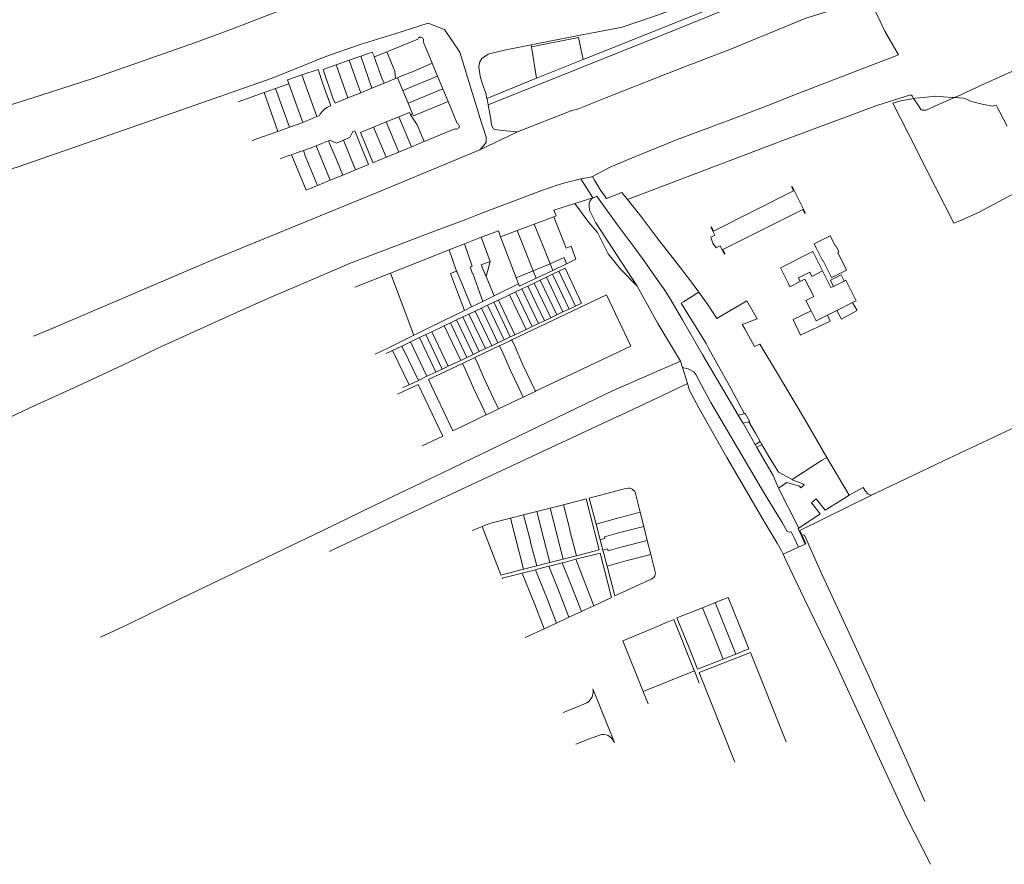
# Model space of a CAD drawing. Header units: metres. Extents: x 132064 to 133841, y 502443 to 503500.
# Tile 2 of 7: x 132289 to 132721, y 502458 to 502828. Entities that reach past the tile are written whole.
import ezdxf
from ezdxf.lldxf.tags import DXFTag

# ---------------------------------------------------------------- set-up
doc = ezdxf.new("R2010")
doc.units = ezdxf.units.M
doc.layers.add('B-WE-KG-GRENS_PERCEEL-G', color=150, linetype='KG-PERCEEL', lineweight=18)
doc.styles.get("Standard").update_dxf_attribs({"font": 'NLCS-ISO.ttf'})
tags = doc.linetypes.add('KG-PERCEEL', pattern='A,5.5,-2,["P",Standard,S=1.8,R=0,X=-0.5,Y=-0.9],-2,5.5,-2,[5,NLCS.SHX,S=0.75,R=0,X=0,Y=0],-2', length=19).pattern_tags.tags
tags[6] = DXFTag(74, 10)

msp = doc.modelspace()

# ---------------------------------------------------------------- linework, layer by layer
at = {"layer": 'B-WE-KG-GRENS_PERCEEL-G', "flags": 128}
for points in [[(132188.616, 502756.727), (132198.459, 502760.327), (132211.169, 502764.761), (132222.949, 502769.058), (132237.755, 502774.36), (132256.551, 502780.945), (132279.626, 502788.741), (132298.549, 502794.789), (132321.747, 502802.183), (132343.721, 502809.917), (132366.679, 502818.065), (132382.414, 502823.852), (132399.036, 502830.312), (132423.647, 502839.443), (132430.059, 502841.544), (132436.131, 502843.321), (132441.712, 502844.882), (132449.779, 502846.7), (132457.702, 502848.243), (132463.902, 502849.189), (132472.639, 502849.998), (132482.541, 502850.761), (132494.302, 502851.559), (132508.509, 502852.541), (132530.19, 502854.631), (132544.171, 502856.506), (132559.934, 502858.921), (132587.626, 502863.131), (132609.846, 502866.443), (132632.369, 502869.877), (132632.564, 502868.912), (132636.05, 502869.584)], [(132513.391, 502816.812), (132531.93, 502820.466), (132553.295, 502824.629), (132568.229, 502829.666), (132583.808, 502835.247), (132599.979, 502841.152), (132615.177, 502847.272), (132635.69, 502855.969), (132634.651, 502859.199), (132640.62, 502860.72), (132648.761, 502862.329), (132671.401, 502866.9)], [(132494.504, 502790.553), (132575.358, 502822.931), (132628.817, 502844.738), (132637.298, 502847.502), (132635.931, 502852.419), (132628.075, 502849.396), (132628.659, 502848.145), (132594.736, 502833.854), (132547.557, 502815.01), (132536.178, 502810.379)], [(132507.299, 502778.728), (132531.228, 502788.018), (132533.648, 502788.648), (132549.678, 502795.015), (132577.971, 502806.119), (132601.118, 502815.114), (132633.687, 502828.523), (132644.617, 502831.9), (132654.558, 502835.668), (132660.853, 502838.642)], [(132674.333, 502812.422), (132668.291, 502822.755), (132660.853, 502838.642)], [(132275.419, 502759.268), (132288.499, 502763.377), (132328.416, 502777.252), (132356.445, 502787.066), (132399.828, 502802.291), (132423.416, 502811.684), (132438.39, 502816.972), (132453.557, 502821.676), (132468.271, 502826.312), (132475.354, 502823.56), (132482.027, 502813.64), (132491.543, 502782.638), (132492.412, 502780.083), (132493.628, 502776.357), (132493.576, 502774.15), (132492.628, 502772.65), (132490.787, 502770.879)], [(132465.997, 502818.343), (132466.103, 502818.626), (132466.141, 502818.927), (132466.106, 502819.227), (132466.003, 502819.512), (132465.836, 502819.764), (132465.614, 502819.97), (132465.351, 502820.119), (132465.06, 502820.201), (132464.757, 502820.214), (132464.46, 502820.155), (132464.186, 502820.029), (132463.948, 502819.842), (132463.761, 502819.604), (132463.634, 502819.329)], [(132513.532, 502815.922), (132534.138, 502819.984)], [(132534.138, 502819.984), (132536.178, 502810.379)], [(132463.634, 502819.329), (132450.777, 502814.057), (132450.027, 502813.749)], [(132469.951, 502808.821), (132465.997, 502818.343)], [(132493.955, 502793.373), (132493.428, 502795.694), (132491.879, 502800.029), (132490.919, 502803.136), (132490.41, 502807.077), (132490.694, 502809.079), (132491.768, 502810.811), (132494.488, 502812.686), (132495.449, 502813.043), (132501.607, 502814.491), (132513.391, 502816.812)], [(132513.391, 502816.812), (132513.532, 502815.922)], [(132513.532, 502815.922), (132515.696, 502802.231)], [(132438.711, 502811.911), (132433.615, 502810.122)], [(132444.708, 502811.568), (132443.67, 502813.652), (132438.711, 502811.911)], [(132438.711, 502811.911), (132443.573, 502797.864)], [(132444.708, 502811.568), (132444.569, 502811.511), (132447.84, 502802.229), (132447.963, 502802.279), (132448.879, 502800.026)], [(132450.027, 502813.749), (132444.708, 502811.568)], [(132453.908, 502802.077), (132453.552, 502805.26), (132450.027, 502813.749)], [(132540.222, 502759.071), (132542.481, 502760.365), (132548.03, 502763.25), (132557.304, 502767.133), (132577.075, 502775.262), (132602.864, 502784.903), (132617.062, 502790.265), (132630.63, 502795.63), (132674.333, 502812.422)], [(132698.816, 502793.717), (132701.311, 502794.787), (132709.071, 502798.421), (132718.471, 502802.736), (132724.727, 502805.474), (132729.481, 502807.451), (132737.65, 502810.978)], [(132427.935, 502808.128), (132422.123, 502806.088), (132426.472, 502793.525), (132427.4, 502791.272), (132432.983, 502793.548)], [(132433.615, 502810.122), (132427.935, 502808.128)], [(132427.935, 502808.128), (132432.983, 502793.548)], [(132433.615, 502810.122), (132437.766, 502798.134), (132438.685, 502795.871)], [(132469.951, 502808.821), (132460.559, 502804.746), (132457.026, 502803.348), (132454.755, 502802.422)], [(132472.346, 502803.053), (132469.951, 502808.821)], [(132536.178, 502810.379), (132515.696, 502802.231)], [(132407.201, 502799.768), (132406.58, 502801.502), (132412.896, 502803.634)], [(132412.896, 502803.634), (132419.984, 502806.027), (132422.084, 502799.797), (132425.573, 502790.121)], [(132419.47, 502785.37), (132412.896, 502803.634)], [(132454.755, 502802.422), (132453.908, 502802.077)], [(132454.755, 502802.422), (132457.1, 502796.776)], [(132457.1, 502796.776), (132472.346, 502803.053)], [(132474.646, 502797.512), (132472.346, 502803.053)], [(132515.696, 502802.231), (132493.955, 502793.373)], [(132401.365, 502797.705), (132407.201, 502799.768)], [(132407.201, 502799.768), (132413.285, 502782.773)], [(132438.685, 502795.871), (132443.573, 502797.864)], [(132443.573, 502797.864), (132448.879, 502800.026)], [(132448.879, 502800.026), (132449.36, 502800.223), (132453.908, 502802.077)], [(132384.979, 502791.912), (132396.274, 502795.905)], [(132396.274, 502795.905), (132401.365, 502797.705)], [(132402.358, 502778.908), (132396.274, 502795.905)], [(132401.365, 502797.705), (132407.448, 502780.711)], [(132432.983, 502793.548), (132438.685, 502795.871)], [(132457.1, 502796.776), (132459.401, 502791.237)], [(132459.401, 502791.237), (132474.646, 502797.512)], [(132476.951, 502791.961), (132474.646, 502797.512)], [(132555.558, 502749.046), (132623.615, 502774.9), (132664.778, 502790.179), (132679.611, 502794.862)], [(132679.611, 502794.862), (132679.895, 502794.765), (132680.39, 502794.312), (132680.582, 502793.877), (132680.921, 502793.375)], [(132680.921, 502793.375), (132681.426, 502793.478), (132685.427, 502793.778), (132690.334, 502794.341), (132697.759, 502793.781), (132698.816, 502793.717)], [(132680.921, 502793.375), (132682.61, 502790.879), (132684.31, 502788.318), (132684.648, 502788.206), (132684.987, 502788.228), (132685.358, 502788.236), (132685.858, 502788.186), (132686.444, 502788.196), (132686.826, 502788.315), (132690.488, 502790.143), (132698.816, 502793.717)], [(132698.816, 502793.717), (132702.915, 502793.467), (132706.305, 502792.061)], [(132425.573, 502790.121), (132424.935, 502789.905), (132424.318, 502789.634), (132423.726, 502789.312), (132423.164, 502788.941)], [(132459.401, 502791.237), (132460.923, 502787.572), (132461.307, 502786.649)], [(132461.307, 502786.649), (132461.707, 502785.685), (132476.951, 502791.961)], [(132480.929, 502782.38), (132476.951, 502791.961)], [(132494.504, 502790.553), (132494.011, 502793.124), (132493.955, 502793.373)], [(132507.299, 502778.728), (132506.465, 502778.666), (132498.375, 502779.607), (132497.479, 502779.678), (132496.833, 502780.031), (132495.936, 502781.565), (132495.699, 502784.321), (132494.504, 502790.553)], [(132671.855, 502791.225), (132675.35, 502792.238), (132680.921, 502793.375)], [(132671.855, 502791.225), (132678.685, 502777.824)], [(132706.305, 502792.061), (132711.039, 502790.785), (132715.457, 502790.028), (132717.133, 502790.39)], [(132717.133, 502790.39), (132717.729, 502789.247)], [(132717.729, 502789.247), (132718.695, 502787.393)], [(132413.285, 502782.773), (132419.47, 502785.37)], [(132419.47, 502785.37), (132420.612, 502785.839)], [(132423.164, 502788.941), (132422.633, 502788.521), (132422.14, 502788.058), (132421.688, 502787.554), (132421.281, 502787.014), (132420.921, 502786.441), (132420.612, 502785.839)], [(132449.864, 502783.018), (132455.413, 502785.303)], [(132455.413, 502785.303), (132459.971, 502787.18), (132460.407, 502786.17)], [(132455.413, 502785.303), (132460.837, 502772.129)], [(132460.407, 502786.17), (132461.307, 502786.649)], [(132466.397, 502774.409), (132463.386, 502781.724), (132460.407, 502786.17)], [(132718.695, 502787.393), (132720.469, 502783.986)], [(132407.448, 502780.711), (132404.352, 502779.618), (132402.358, 502778.908)], [(132413.285, 502782.773), (132407.448, 502780.711)], [(132440.451, 502773.865), (132438.593, 502778.378), (132444.317, 502780.734)], [(132444.317, 502780.734), (132449.864, 502783.018)], [(132444.317, 502780.734), (132449.733, 502767.577)], [(132449.864, 502783.018), (132455.285, 502769.853)], [(132479.941, 502780.021), (132480.224, 502779.915), (132480.524, 502779.877), (132480.824, 502779.911), (132481.108, 502780.014), (132481.36, 502780.181), (132481.566, 502780.402), (132481.715, 502780.665), (132481.798, 502780.955), (132481.811, 502781.257), (132481.752, 502781.553), (132481.627, 502781.828), (132481.44, 502782.066), (132481.203, 502782.253), (132480.929, 502782.38)], [(132720.469, 502783.986), (132721.958, 502781.127)], [(132391.064, 502774.912), (132395.533, 502776.478), (132402.358, 502778.908)], [(132431.048, 502775.039), (132433.914, 502776.225), (132435.246, 502778.895), (132436.013, 502779.186), (132439.058, 502771.777)], [(132466.397, 502774.409), (132479.941, 502780.021)], [(132490.787, 502770.879), (132507.299, 502778.728)], [(132678.685, 502777.824), (132686.594, 502762.247)], [(132419.116, 502772.518), (132416.524, 502771.6), (132413.534, 502770.541)], [(132419.116, 502772.518), (132421.533, 502773.569), (132424.536, 502774.811)], [(132425.297, 502757.506), (132419.116, 502772.518)], [(132431.048, 502775.039), (132428.047, 502773.797), (132425.146, 502775.063), (132424.536, 502774.811)], [(132430.848, 502759.783), (132427.217, 502768.589), (132425.472, 502772.548), (132424.536, 502774.811)], [(132436.399, 502762.06), (132431.048, 502775.039)], [(132440.451, 502773.865), (132443.995, 502765.256), (132444.245, 502765.359), (132444.256, 502765.331), (132449.733, 502767.577)], [(132455.285, 502769.853), (132460.837, 502772.129)], [(132460.837, 502772.129), (132466.397, 502774.409)], [(132295.264, 502689.092), (132302.706, 502692.277), (132374.104, 502722.689), (132445.815, 502752.173), (132490.787, 502770.879)], [(132403.341, 502766.928), (132406.331, 502767.991), (132408.338, 502768.701)], [(132408.338, 502768.701), (132410.534, 502769.479), (132413.534, 502770.541)], [(132414.74, 502753.177), (132408.338, 502768.701)], [(132419.727, 502755.222), (132416.105, 502764.007), (132414.352, 502768.23), (132413.534, 502770.541)], [(132436.399, 502762.06), (132442.092, 502764.395), (132439.058, 502771.777)], [(132449.733, 502767.577), (132455.285, 502769.853)], [(132425.297, 502757.506), (132430.848, 502759.783)], [(132430.848, 502759.783), (132436.399, 502762.06)], [(132535.103, 502758.08), (132536.102, 502758.323), (132539.965, 502758.924), (132540.222, 502759.071)], [(132540.222, 502759.071), (132541.073, 502757.584), (132543.701, 502753.156), (132546.397, 502749.53), (132553.068, 502752.161), (132555.558, 502749.046)], [(132686.594, 502762.247), (132698.606, 502738.631)], [(132064.319, 502548.587), (132091.895, 502562.933), (132102.873, 502568.81), (132130.27, 502581.596), (132162.97, 502596.73), (132200.881, 502614.392), (132240.706, 502633.05), (132250.125, 502637.347), (132275.378, 502649.157), (132293.644, 502657.683), (132314.473, 502667.258), (132336.406, 502677.427), (132349.685, 502683.858), (132384.274, 502699.604), (132398.986, 502706.129), (132412.724, 502711.934), (132428.997, 502718.944), (132433.788, 502720.992), (132439.897, 502723.288), (132469.833, 502734.694), (132484.653, 502740.302), (132491.34, 502742.94), (132518.819, 502753.228), (132521.815, 502754.29), (132524.353, 502755.137), (132527.12, 502756.083), (132531.03, 502757.09), (132535.103, 502758.08)], [(132414.74, 502753.177), (132419.727, 502755.222)], [(132419.727, 502755.222), (132425.297, 502757.506)], [(132540.352, 502749.748), (132535.103, 502758.08)], [(132542.057, 502750.475), (132540.419, 502749.642)], [(132542.057, 502750.475), (132543.117, 502749.009)], [(132698.606, 502738.631), (132701.89, 502740.019), (132709.713, 502743.562), (132726.561, 502752.517), (132728.418, 502754.171)], [(132524.238, 502741.845), (132523.214, 502744.397), (132532.487, 502747.292)], [(132532.487, 502747.292), (132540.352, 502749.748)], [(132532.487, 502747.292), (132538.666, 502738.924), (132542.464, 502734.609), (132547.052, 502725.235), (132552.581, 502718.402), (132559.833, 502711.067)], [(132540.419, 502749.642), (132539.79, 502749.322), (132539.07, 502748.25), (132538.766, 502747.429), (132538.721, 502746.059), (132538.913, 502744.349), (132541.725, 502738.892), (132559.833, 502711.067)], [(132540.419, 502749.642), (132540.352, 502749.748)], [(132604, 502654.552), (132588.519, 502680.878), (132579.699, 502696.354), (132574.201, 502705.576), (132571.597, 502709.745), (132570.233, 502711.728), (132563.098, 502721.73), (132558.044, 502728.712), (132551.091, 502738.039), (132543.117, 502749.009)], [(132555.558, 502749.046), (132561.414, 502741.742), (132568.848, 502731.881), (132579.381, 502718.43), (132584.024, 502712.199), (132586.783, 502708.434)], [(132524.238, 502741.845), (132523.208, 502741.46)], [(132514.682, 502738.273), (132507.22, 502735.484)], [(132523.208, 502741.46), (132514.682, 502738.273)], [(132514.682, 502738.273), (132518.62, 502728.549), (132521.66, 502720.895)], [(132523.208, 502741.46), (132528.679, 502727.797)], [(132498.969, 502735.283), (132494.379, 502733.636), (132491.439, 502732.479)], [(132498.969, 502735.283), (132499.881, 502732.74)], [(132507.22, 502735.484), (132499.881, 502732.74)], [(132507.22, 502735.484), (132514.269, 502717.814)], [(132484.06, 502729.576), (132477.442, 502726.973)], [(132491.439, 502732.479), (132484.06, 502729.576)], [(132484.06, 502729.576), (132487.55, 502719.871), (132486.57, 502719.516), (132487.65, 502716.541), (132487.838, 502716.608), (132492.167, 502704.383)], [(132491.439, 502732.479), (132495.428, 502721.894)], [(132499.881, 502732.74), (132506.802, 502714.702)], [(132477.442, 502726.973), (132451.636, 502716.822)], [(132477.442, 502726.973), (132480.686, 502717.664)], [(132528.786, 502720.902), (132532.94, 502722.881), (132530.822, 502728.659), (132528.679, 502727.797)], [(132636.816, 502726.219), (132622.589, 502719.051), (132625.952, 502712.386)], [(132641.059, 502717.76), (132636.816, 502726.219)], [(132495.428, 502721.894), (132491.45, 502720.395), (132493.356, 502715.898)], [(132495.428, 502721.894), (132493.578, 502715.375)], [(132514.269, 502717.814), (132521.66, 502720.895)], [(132521.66, 502720.895), (132527.81, 502723.675)], [(132522.818, 502717.978), (132521.66, 502720.895)], [(132528.786, 502720.902), (132522.818, 502717.978)], [(132527.81, 502723.675), (132528.786, 502720.902)], [(132451.636, 502716.822), (132436.021, 502710.679)], [(132451.636, 502716.822), (132461.958, 502689.555)], [(132484.075, 502700.416), (132481.508, 502707.299), (132478.06, 502716.685), (132480.686, 502717.664)], [(132480.686, 502717.664), (132480.85, 502717.194), (132487.25, 502701.979)], [(132493.356, 502715.898), (132493.578, 502715.375)], [(132506.802, 502714.702), (132514.269, 502717.814)], [(132515.573, 502714.548), (132514.269, 502717.814)], [(132515.573, 502714.548), (132516.245, 502714.866), (132522.818, 502717.978)], [(132520.004, 502714.998), (132522.713, 502716.288)], [(132522.713, 502716.288), (132525.412, 502717.573)], [(132522.713, 502716.288), (132530.002, 502701.039)], [(132525.412, 502717.573), (132528.174, 502718.888), (132535.469, 502703.625)], [(132525.412, 502717.573), (132532.704, 502702.317)], [(132631.301, 502713.054), (132630.514, 502714.688), (132635.439, 502717.173), (132636.343, 502715.381), (132641.059, 502717.76)], [(132645.418, 502710.765), (132644.738, 502710.426), (132641.059, 502717.76)], [(132649.184, 502715.999), (132644.471, 502713.648)], [(132650.554, 502713.329), (132650.482, 502713.478), (132649.184, 502715.999)], [(132493.578, 502715.375), (132497.199, 502706.832)], [(132497.199, 502706.832), (132507.826, 502712.035)], [(132507.826, 502712.035), (132506.802, 502714.702)], [(132507.826, 502712.035), (132508.212, 502711.029)], [(132508.212, 502711.029), (132515.573, 502714.548)], [(132511.909, 502711.144), (132514.616, 502712.433)], [(132514.616, 502712.433), (132517.315, 502713.718)], [(132514.616, 502712.433), (132521.895, 502697.206)], [(132517.315, 502713.718), (132520.004, 502714.998)], [(132517.315, 502713.718), (132524.596, 502698.483)], [(132520.004, 502714.998), (132527.29, 502699.757)], [(132625.952, 502712.386), (132626.769, 502710.767), (132631.301, 502713.054)], [(132631.301, 502713.054), (132633.349, 502714.087), (132633.436, 502713.914)], [(132633.436, 502713.914), (132637.169, 502706.516), (132633.731, 502704.782), (132636.04, 502700.206)], [(132644.471, 502713.648), (132645.685, 502711.286), (132645.837, 502710.974)], [(132650.554, 502713.329), (132645.837, 502710.974)], [(132650.653, 502713.379), (132650.554, 502713.329)], [(132655.728, 502704.68), (132651.23, 502713.667), (132650.653, 502713.379)], [(132499.005, 502705), (132503.821, 502707.293)], [(132503.821, 502707.293), (132506.52, 502708.578)], [(132503.821, 502707.293), (132511.086, 502692.094)], [(132506.52, 502708.578), (132509.21, 502709.859)], [(132506.52, 502708.578), (132513.788, 502693.372)], [(132509.21, 502709.859), (132511.909, 502711.144)], [(132509.21, 502709.859), (132516.483, 502694.647)], [(132511.909, 502711.144), (132519.184, 502695.924)], [(132559.833, 502711.067), (132568.892, 502694.764), (132578.783, 502678.175)], [(132579.103, 502703.667), (132580.035, 502704.244), (132586.816, 502708.39)], [(132586.783, 502708.434), (132586.816, 502708.39)], [(132586.816, 502708.39), (132590.946, 502702.753), (132594.678, 502696.862), (132607.872, 502704.635), (132612.447, 502696.814), (132605.849, 502694.341), (132607.039, 502692.349), (132611.177, 502684.625), (132613.504, 502685.672), (132621.251, 502672.82), (132633.071, 502652.867), (132642.922, 502636.043)], [(132645.837, 502710.974), (132645.418, 502710.765)], [(132487.25, 502701.979), (132489.653, 502703.162), (132492.167, 502704.383)], [(132492.167, 502704.383), (132495.633, 502706.065), (132497.199, 502706.832)], [(132494.23, 502702.726), (132496.93, 502704.012)], [(132496.93, 502704.012), (132499.005, 502705)], [(132496.93, 502704.012), (132504.176, 502688.826)], [(132499.005, 502705), (132506.235, 502689.8)], [(132556.962, 502684.836), (132546.336, 502707.206), (132504.871, 502687.511)], [(132535.469, 502703.625), (132532.704, 502702.317)], [(132579.103, 502703.667), (132590.043, 502685.911)], [(132654.237, 502703.927), (132647.348, 502700.452)], [(132654.237, 502703.927), (132655.728, 502704.68)], [(132656.186, 502700.355), (132654.237, 502703.927)], [(132461.958, 502689.555), (132463.271, 502690.206), (132468.238, 502692.624), (132475.008, 502696.014), (132482.97, 502699.872), (132484.075, 502700.416)], [(132483.39, 502697.565), (132486.097, 502698.854)], [(132484.075, 502700.416), (132487.25, 502701.979)], [(132486.097, 502698.854), (132488.814, 502700.148)], [(132486.097, 502698.854), (132493.312, 502683.688)], [(132488.814, 502700.148), (132491.522, 502701.437)], [(132488.814, 502700.148), (132496.031, 502684.974)], [(132491.522, 502701.437), (132494.23, 502702.726)], [(132491.522, 502701.437), (132498.743, 502686.257)], [(132494.23, 502702.726), (132501.454, 502687.539)], [(132527.29, 502699.757), (132524.596, 502698.483)], [(132530.002, 502701.039), (132527.29, 502699.757)], [(132532.704, 502702.317), (132530.002, 502701.039)], [(132636.04, 502700.206), (132628.106, 502696.42), (132631.372, 502689.576), (132644.375, 502695.782)], [(132636.04, 502700.206), (132638.236, 502695.854), (132643.156, 502698.336)], [(132643.156, 502698.336), (132647.348, 502700.452)], [(132647.348, 502700.452), (132649.417, 502696.661), (132656.186, 502700.355)], [(132475.258, 502693.693), (132477.965, 502694.982)], [(132477.965, 502694.982), (132480.682, 502696.275)], [(132477.965, 502694.982), (132485.169, 502679.837)], [(132480.682, 502696.275), (132483.39, 502697.565)], [(132480.682, 502696.275), (132487.888, 502681.123)], [(132483.39, 502697.565), (132490.6, 502682.405)], [(132516.483, 502694.647), (132513.788, 502693.372)], [(132519.184, 502695.924), (132516.483, 502694.647)], [(132521.895, 502697.206), (132519.184, 502695.924)], [(132524.596, 502698.483), (132521.895, 502697.206)], [(132644.375, 502695.782), (132643.156, 502698.336)], [(132467.125, 502689.821), (132469.833, 502691.11)], [(132469.833, 502691.11), (132475.258, 502693.693)], [(132469.833, 502691.11), (132477.026, 502675.986)], [(132475.258, 502693.693), (132482.458, 502678.555)], [(132511.086, 502692.094), (132506.235, 502689.8)], [(132513.788, 502693.372), (132511.086, 502692.094)], [(132445.03, 502681.274), (132447.414, 502682.413), (132450.454, 502683.933), (132454.363, 502685.784), (132461.958, 502689.555)], [(132456.63, 502684.825), (132460.488, 502686.662)], [(132460.488, 502686.662), (132464.426, 502688.536)], [(132460.488, 502686.662), (132463.374, 502680.594), (132467.665, 502671.559)], [(132464.426, 502688.536), (132467.125, 502689.821)], [(132464.426, 502688.536), (132471.615, 502673.427)], [(132467.125, 502689.821), (132474.316, 502674.704)], [(132498.743, 502686.257), (132496.031, 502684.974)], [(132501.454, 502687.539), (132498.743, 502686.257)], [(132504.364, 502687.27), (132499.451, 502684.936)], [(132504.176, 502688.826), (132501.454, 502687.539)], [(132506.235, 502689.8), (132504.176, 502688.826)], [(132504.871, 502687.511), (132504.364, 502687.27)], [(132504.871, 502687.511), (132506.326, 502684.431)], [(132606.792, 502655.191), (132600.935, 502666.008), (132591.196, 502683.643), (132590.043, 502685.911)], [(132664.694, 502620.516), (132693.826, 502634.329), (132743.383, 502657.734), (132791.509, 502680.394), (132793.098, 502681.128), (132794.24, 502681.982), (132794.847, 502682.67), (132795.439, 502683.824), (132795.67, 502684.8), (132795.562, 502685.485), (132794.793, 502687.124)], [(132449.856, 502681.6), (132452.619, 502682.915)], [(132452.619, 502682.915), (132456.63, 502684.825)], [(132452.619, 502682.915), (132459.931, 502667.901)], [(132456.63, 502684.825), (132459.516, 502678.759), (132463.908, 502669.782)], [(132490.6, 502682.405), (132487.888, 502681.123)], [(132499.381, 502684.903), (132488.611, 502679.788)], [(132493.312, 502683.688), (132490.6, 502682.405)], [(132496.031, 502684.974), (132493.312, 502683.688)], [(132499.451, 502684.936), (132499.381, 502684.903)], [(132499.451, 502684.936), (132500.901, 502681.867)], [(132504.326, 502674.06), (132500.901, 502681.867)], [(132509.745, 502676.637), (132506.326, 502684.431)], [(132556.962, 502684.836), (132515.279, 502664.986)], [(132482.458, 502678.555), (132477.026, 502675.986)], [(132483.191, 502677.213), (132481.092, 502676.216)], [(132485.169, 502679.837), (132482.458, 502678.555)], [(132486.578, 502678.822), (132483.191, 502677.213)], [(132484.657, 502674.111), (132483.191, 502677.213)], [(132487.888, 502681.123), (132485.169, 502679.837)], [(132488.611, 502679.788), (132486.578, 502678.822)], [(132490.079, 502676.681), (132488.611, 502679.788)], [(132578.783, 502678.175), (132549.296, 502665.33)], [(132578.783, 502678.175), (132579.681, 502675.446)], [(132471.615, 502673.427), (132467.665, 502671.559)], [(132481.092, 502676.216), (132468.365, 502670.171), (132479.027, 502647.723)], [(132474.316, 502674.704), (132471.615, 502673.427)], [(132477.026, 502675.986), (132474.316, 502674.704)], [(132486.992, 502668.646), (132484.657, 502674.111)], [(132492.445, 502671.241), (132490.079, 502676.681)], [(132504.326, 502674.06), (132507.799, 502666.749)], [(132509.745, 502676.637), (132513.218, 502669.324)], [(132589.266, 502665.195), (132585.469, 502672.37), (132584.63, 502673.506), (132582.183, 502674.877), (132579.681, 502675.446)], [(132579.681, 502675.446), (132581.865, 502668.421)], [(132463.908, 502669.782), (132459.931, 502667.901)], [(132467.665, 502671.559), (132463.908, 502669.782)], [(132488.08, 502666.346), (132486.992, 502668.646)], [(132493.53, 502668.935), (132492.445, 502671.241)], [(132496.972, 502661.609), (132493.53, 502668.935)], [(132515.279, 502664.986), (132513.218, 502669.324)], [(132568.78, 502662.158), (132570.589, 502663.051), (132581.865, 502668.421)], [(132581.865, 502668.421), (132582.802, 502665.407)], [(132324.623, 502557.215), (132336.514, 502562.825), (132359.797, 502574.167), (132393.955, 502590.599), (132422.087, 502604.025), (132449.404, 502617.284), (132474.758, 502629.471), (132545.28, 502663.429), (132549.296, 502665.33)], [(132454.804, 502663.729), (132463.852, 502668.027), (132474.607, 502645.381)], [(132459.931, 502667.901), (132457.164, 502666.593)], [(132491.553, 502659.035), (132488.08, 502666.346)], [(132509.862, 502662.406), (132507.799, 502666.749)], [(132515.111, 502664.906), (132509.956, 502662.451)], [(132515.279, 502664.986), (132515.111, 502664.906)], [(132623.815, 502593.616), (132622.897, 502595.408), (132621.086, 502598.374), (132615.433, 502607.92), (132604.66, 502626.553), (132599.129, 502635.956), (132586.869, 502657.75), (132582.802, 502665.407)], [(132617.056, 502617.671), (132614.064, 502622.809), (132592.102, 502660.038), (132589.266, 502665.195)], [(132496.972, 502661.609), (132499.041, 502657.254)], [(132509.862, 502662.406), (132499.041, 502657.254)], [(132509.956, 502662.451), (132509.862, 502662.406)], [(132552.937, 502654.756), (132568.78, 502662.158)], [(132491.553, 502659.035), (132493.624, 502654.674)], [(132497.16, 502656.358), (132493.624, 502654.674)], [(132499.041, 502657.254), (132497.16, 502656.358)], [(132424.911, 502594.795), (132426.97, 502595.756), (132476.418, 502619.006), (132550.878, 502653.795)], [(132491.748, 502653.781), (132482.746, 502649.494)], [(132493.624, 502654.674), (132491.748, 502653.781)], [(132552.937, 502654.756), (132550.878, 502653.795)], [(132606.792, 502655.191), (132604, 502654.552)], [(132604.029, 502654.503), (132604, 502654.552)], [(132606.176, 502651.166), (132604.029, 502654.503)], [(132606.265, 502651.009), (132606.176, 502651.166)], [(132608.796, 502651.6), (132606.265, 502651.009)], [(132608.796, 502651.6), (132609.147, 502651.689), (132607.117, 502655.268), (132606.792, 502655.191)], [(132608.796, 502651.6), (132611.668, 502646.653)], [(132482.746, 502649.494), (132479.027, 502647.723)], [(132611.521, 502641.694), (132606.265, 502651.009)], [(132474.607, 502645.381), (132465.55, 502641.1)], [(132611.616, 502641.748), (132613.745, 502642.966)], [(132613.745, 502642.966), (132611.668, 502646.653)], [(132613.745, 502642.966), (132614.484, 502641.71)], [(132611.616, 502641.748), (132611.521, 502641.694)], [(132611.606, 502641.544), (132611.521, 502641.694)], [(132612.229, 502640.427), (132611.606, 502641.544)], [(132612.229, 502640.427), (132612.341, 502640.491)], [(132612.279, 502640.337), (132612.229, 502640.427)], [(132621.768, 502622.558), (132619.391, 502628.117), (132612.279, 502640.337)], [(132614.484, 502641.71), (132612.341, 502640.491)], [(132614.484, 502641.71), (132617.514, 502636.377)], [(132627.751, 502626.28), (132621.674, 502629.559), (132617.514, 502636.377)], [(132642.922, 502636.043), (132640.611, 502634.68), (132627.751, 502626.28)], [(132642.922, 502636.043), (132652.773, 502619.495)], [(132627.751, 502626.28), (132627.694, 502626.243)], [(132632.469, 502624.497), (132627.694, 502626.243)], [(132558.93, 502620.773), (132558.746, 502621.15), (132557.581, 502622.169), (132556.664, 502622.57), (132555.938, 502622.602), (132554.679, 502622.398), (132553.688, 502622.122), (132538.77, 502618.22)], [(132621.768, 502622.558), (132625.429, 502624.97), (132630.923, 502623.426), (132631.552, 502622.679), (132633.02, 502623.915), (132632.469, 502624.497)], [(132630.651, 502604.946), (132621.768, 502622.558)], [(132652.773, 502619.495), (132658.907, 502622.767)], [(132659.809, 502621.259), (132658.907, 502622.767)], [(132664.694, 502620.516), (132662.303, 502619.518), (132661.705, 502619.571), (132660.873, 502620.094), (132659.809, 502621.259)], [(132537.384, 502617.843), (132527.456, 502615.294)], [(132537.384, 502617.843), (132543.177, 502595.509), (132533.179, 502592.949)], [(132538.77, 502618.22), (132541.761, 502606.797)], [(132561.137, 502611.987), (132558.93, 502620.773)], [(132630.515, 502596.664), (132628.54, 502600.759), (132627.35, 502603.419), (132626.712, 502603.216), (132625.513, 502603.501), (132623.341, 502607.537), (132617.056, 502617.671)], [(132650.156, 502617.901), (132642.165, 502612.973), (132638.245, 502617.821), (132636.186, 502616.087), (132640.065, 502611.268), (132630.651, 502604.946)], [(132662.485, 502619.428), (132631.065, 502603.946)], [(132650.156, 502617.901), (132652.773, 502619.495)], [(132664.694, 502620.516), (132662.485, 502619.428)], [(132515.836, 502612.311), (132510.025, 502610.819)], [(132521.638, 502613.8), (132515.836, 502612.311)], [(132515.836, 502612.311), (132518.814, 502600.825), (132518.717, 502600.8), (132521.593, 502589.983)], [(132527.456, 502615.294), (132521.638, 502613.8)], [(132521.638, 502613.8), (132524.616, 502602.326), (132524.519, 502602.301), (132527.361, 502591.46)], [(132527.456, 502615.294), (132530.418, 502603.826), (132530.321, 502603.801), (132533.179, 502592.949)], [(132504.228, 502609.331), (132495.109, 502606.99), (132491.803, 502605.68)], [(132510.025, 502610.819), (132504.228, 502609.331)], [(132504.228, 502609.331), (132509.974, 502587.008)], [(132510.025, 502610.819), (132513.003, 502599.323), (132512.906, 502599.298), (132515.765, 502588.491)], [(132541.761, 502606.797), (132550.121, 502609.139), (132550.111, 502609.178), (132561.137, 502611.987)], [(132561.137, 502611.987), (132562.713, 502605.711)], [(132487.506, 502603.977), (132491.803, 502605.68)], [(132491.803, 502605.68), (132500.05, 502584.548)], [(132541.761, 502606.797), (132543.571, 502599.886)], [(132543.571, 502599.886), (132545.631, 502600.469), (132545.409, 502601.254), (132551.657, 502603.023), (132562.713, 502605.711)], [(132562.713, 502605.711), (132564.251, 502599.588)], [(132630.651, 502604.946), (132630.317, 502604.722)], [(132630.317, 502604.722), (132631.941, 502601.326), (132633.465, 502598.005)], [(132631.065, 502603.946), (132631.949, 502602.023)], [(132543.571, 502599.886), (132544.769, 502595.313)], [(132544.769, 502595.313), (132546.823, 502595.893), (132547.043, 502595.11), (132553.207, 502596.849), (132564.251, 502599.588)], [(132564.251, 502599.588), (132565.803, 502593.408)], [(132631.949, 502602.023), (132633.738, 502598.128)], [(132633.076, 502601.906), (132631.949, 502602.023)], [(132633.076, 502601.906), (132640.707, 502584.892), (132647.73, 502569.775), (132655.199, 502553.528), (132662.228, 502538.326), (132663.382, 502535.528), (132671.103, 502518.288), (132677.244, 502504.673), (132685.931, 502485.179)], [(132544.769, 502595.313), (132546.586, 502588.372)], [(132623.815, 502593.616), (132630.515, 502596.664)], [(132633.465, 502598.005), (132630.515, 502596.664)], [(132633.738, 502598.128), (132633.465, 502598.005)], [(132521.593, 502589.983), (132527.361, 502591.46)], [(132526.935, 502589.819), (132527.737, 502590.025), (132532.943, 502591.359)], [(132527.361, 502591.46), (132533.179, 502592.949)], [(132532.943, 502591.359), (132543.548, 502594.077), (132548.592, 502574.636)], [(132532.943, 502591.359), (132539.015, 502575.539), (132540.76, 502570.991)], [(132546.586, 502588.372), (132554.757, 502590.675), (132565.803, 502593.408)], [(132567.83, 502585.334), (132565.803, 502593.408)], [(132688.303, 502457.703), (132677.691, 502478.679), (132665.163, 502505.816), (132646.996, 502545.292), (132633.019, 502574.207), (132624.92, 502590.988), (132623.815, 502593.616)], [(132500.05, 502584.548), (132500.079, 502584.474), (132509.974, 502587.008)], [(132509.406, 502585.327), (132515.23, 502586.82)], [(132509.974, 502587.008), (132515.765, 502588.491)], [(132515.23, 502586.82), (132516.145, 502587.054), (132521.045, 502588.31)], [(132515.23, 502586.82), (132519.711, 502575.579), (132519.804, 502575.615), (132524.483, 502563.424)], [(132515.765, 502588.491), (132521.593, 502589.983)], [(132521.045, 502588.31), (132521.975, 502588.548), (132526.935, 502589.819)], [(132521.045, 502588.31), (132525.258, 502577.787), (132525.35, 502577.823), (132529.909, 502565.946)], [(132526.935, 502589.819), (132530.804, 502579.995), (132530.897, 502580.031), (132535.336, 502568.468)], [(132546.586, 502588.372), (132550.011, 502575.296)], [(132500.747, 502582.764), (132500.625, 502583.076), (132509.406, 502585.327)], [(132509.406, 502585.327), (132514.165, 502573.37), (132514.257, 502573.407), (132519.058, 502560.903)], [(132550.011, 502575.296), (132565.961, 502582.72), (132567.03, 502583.426), (132567.606, 502584.103), (132567.83, 502585.334)], [(132540.76, 502570.991), (132548.592, 502574.636)], [(132599.658, 502574.67), (132593.958, 502572.385)], [(132608.794, 502552.12), (132604.653, 502562.369), (132599.658, 502574.67)], [(132535.336, 502568.468), (132536.899, 502569.194), (132540.76, 502570.991)], [(132588.379, 502570.149), (132577.245, 502565.687)], [(132593.958, 502572.385), (132588.379, 502570.149)], [(132597.505, 502547.627), (132593.332, 502557.955), (132588.379, 502570.149)], [(132603.089, 502549.849), (132598.972, 502560.039), (132593.958, 502572.385)], [(132524.483, 502563.424), (132529.909, 502565.946)], [(132529.909, 502565.946), (132535.336, 502568.468)], [(132553.512, 502555.681), (132565.514, 502560.583), (132572.914, 502563.863), (132575.807, 502565.045), (132584.785, 502542.626)], [(132577.245, 502565.687), (132582.28, 502553.285), (132586.292, 502543.166)], [(132510.779, 502557.056), (132519.058, 502560.903)], [(132519.058, 502560.903), (132524.483, 502563.424)], [(132553.512, 502555.681), (132562.378, 502533.463)], [(132608.794, 502552.12), (132603.089, 502549.849)], [(132597.505, 502547.627), (132586.292, 502543.166)], [(132609.487, 502550.5), (132586.924, 502541.7)], [(132603.089, 502549.849), (132597.505, 502547.627)], [(132625.029, 502511.439), (132609.487, 502550.5)], [(132562.378, 502533.463), (132584.857, 502542.446)], [(132584.785, 502542.626), (132584.857, 502542.446)], [(132584.857, 502542.446), (132586.986, 502537.131)], [(132586.924, 502541.7), (132602.574, 502502.499)], [(132527.388, 502524.239), (132532.876, 502526.431), (132537.755, 502528.509), (132538.488, 502528.902), (132539.185, 502529.749), (132540.002, 502531.169), (132540.365, 502532.051), (132540.552, 502533.305), (132540.496, 502534.008), (132540.427, 502534.629), (132549.803, 502511.107), (132549.43, 502511.885), (132549, 502512.491), (132548.292, 502513.261), (132547.086, 502514.122), (132546.206, 502514.409), (132545.17, 502514.574), (132544.363, 502514.566), (132543.667, 502514.466), (132538.439, 502512.503), (132532.92, 502510.299), (132532.896, 502510.36)], [(132562.378, 502533.463), (132562.555, 502533.018)], [(132562.555, 502533.018), (132564.57, 502527.969)]]:
    msp.add_lwpolyline(points, dxfattribs=at)
for points in [[(132632.396, 502744.663), (132633.299, 502742.863), (132633.568, 502742.998), (132627.673, 502754.738), (132627.405, 502754.603), (132628.303, 502752.816), (132593.299, 502735.218), (132592.391, 502737.023), (132592.123, 502736.888), (132593.888, 502733.367), (132592.141, 502732.491), (132592.892, 502729.935), (132594.47, 502727.8), (132596.232, 502728.684), (132598.004, 502725.151), (132598.273, 502725.286), (132597.373, 502727.077)], [(132637.306, 502729.557), (132644.444, 502733.102), (132646.567, 502728.829), (132646.684, 502728.886), (132646.875, 502728.498), (132646.974, 502728.547), (132648.086, 502726.428), (132647.989, 502726.377), (132648.189, 502725.982), (132647.796, 502725.784), (132651.58, 502718.137), (132647.47, 502716.078), (132647.519, 502715.979), (132646.453, 502715.445), (132646.404, 502715.544), (132644.936, 502714.808), (132641.113, 502722.437), (132641.014, 502722.388), (132638.134, 502728.137), (132638.036, 502728.088)]]:
    msp.add_lwpolyline(points, close=True, dxfattribs=at)

doc.saveas('drawing.dxf')
